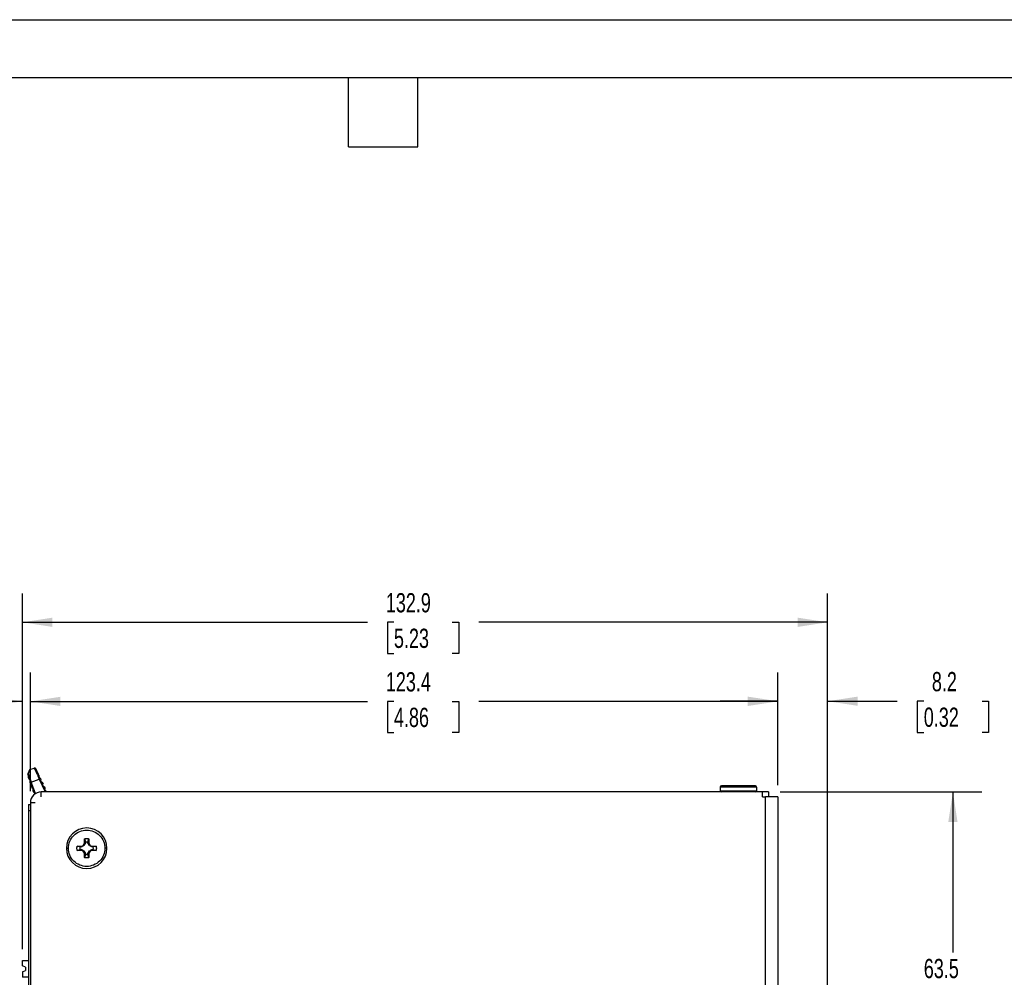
# Model space of a CAD drawing. Header units: millimetres. Extents: x 0 to 419, y 0 to 324.
# Tile 16 of 31: x 150 to 312, y 166 to 324. Entities that reach past the tile are written whole.
import ezdxf

# ---------------------------------------------------------------- set-up
doc = ezdxf.new("R2010")
doc.units = ezdxf.units.MM
doc.header["$LTSCALE"] = 1.5
doc.layers.add('DIMENSIONS', color=140, linetype='Continuous', lineweight=25)
doc.layers.add('TEXT', color=140, linetype='Continuous', lineweight=25)
doc.styles.add('SLDTEXTSTYLE0', font='TXT', dxfattribs={"width": 0.7})
doc.dimstyles.new('SLDDIMSTYLE0', dxfattribs={"dimtxt": 3.237012, "dimasz": 4.953, "dimexe": 0, "dimexo": 0.0625, "dimgap": 0.809253, "dimtad": 0, "dimtih": 1, "dimtoh": 1, "dimdec": 1, "dimrnd": 1e-09, "dimzin": 12, "dimdsep": 46, "dimtxsty": 'SLDTEXTSTYLE0', "dimsah": 1, "dimcen": 0.09, "dimadec": 0, "dimazin": 3, "dimtfac": 1, "dimtdec": 1, "dimtofl": 0, "dimtmove": 0, "dimatfit": 3, "dimfxl": 0, "dimfrac": 2, "dimtolj": 1, "dimtzin": 12, "dimarcsym": 0})
doc.dimstyles.new('SLDDIMSTYLE2', dxfattribs={"dimtxt": 3.237012, "dimasz": 4.953, "dimexe": 0, "dimexo": 0.0625, "dimgap": 0.809253, "dimtad": 0, "dimtih": 1, "dimtoh": 1, "dimdec": 1, "dimrnd": 1e-09, "dimzin": 12, "dimdsep": 46, "dimtxsty": 'SLDTEXTSTYLE0', "dimsah": 1, "dimcen": 0.09, "dimadec": 0, "dimazin": 3, "dimtfac": 1, "dimtdec": 1, "dimtmove": 0, "dimatfit": 0, "dimfxl": 0, "dimfrac": 2, "dimtolj": 1, "dimtzin": 12, "dimarcsym": 0})

# ---------------------------------------------------------------- blocks, each defined once
blk = doc.blocks.new('_D_1')
at = {"layer": 'DIMENSIONS'}
for p, q in [((275.09, 196.4), (308.37, 196.4)), ((303.61, 196.4), (303.61, 169.89)), ((298.8, 164.02), (297.71, 164.02)), ((297.71, 164.02), (297.71, 158.88)), ((308.42, 164.02), (309.5, 164.02)), ((309.5, 164.02), (309.5, 158.88)), ((297.71, 158.88), (298.8, 158.88)), ((303.61, 132.9), (303.61, 158.15)), ((309.5, 158.88), (308.42, 158.88)), ((300.97, 132.9), (308.37, 132.9))]:
    blk.add_line(p, q, dxfattribs=at)
for points in [[(303.61, 196.4), (302.85, 191.45), (304.37, 191.45)], [(303.61, 132.9), (304.37, 137.86), (302.85, 137.86)]]:
    blk.add_solid(points, dxfattribs=at)
at = {"layer": 'DIMENSIONS', "char_height": 3.175, "attachment_point": 1, "style": 'SLDTEXTSTYLE0'}
for s, insert in [('63.5', (298.8, 168.84)), ('2.50', (298.8, 162.97))]:
    blk.add_mtext(s, dxfattribs=dict(at, insert=insert))
blk = doc.blocks.new('_D_3')
at = {"layer": 'DIMENSIONS'}
for p, q in [((274.69, 197.51), (274.69, 216.13)), ((282.93, 116.24), (282.93, 216.13)), ((274.69, 211.37), (265.16, 211.37)), ((282.93, 211.37), (294.41, 211.37)), ((298.8, 211.37), (297.71, 211.37)), ((297.71, 211.37), (297.71, 206.23)), ((308.42, 211.37), (309.5, 211.37)), ((309.5, 211.37), (309.5, 206.23)), ((297.71, 206.23), (298.8, 206.23)), ((309.5, 206.23), (308.42, 206.23))]:
    blk.add_line(p, q, dxfattribs=at)
for points in [[(274.69, 211.37), (269.73, 212.13), (269.73, 210.61)], [(282.93, 211.37), (287.88, 210.61), (287.88, 212.13)]]:
    blk.add_solid(points, dxfattribs=at)
at = {"layer": 'DIMENSIONS', "char_height": 3.175, "attachment_point": 1, "style": 'SLDTEXTSTYLE0'}
for s, insert in [('8.2', (300.14, 216.19)), ('0.32', (298.8, 210.32))]:
    blk.add_mtext(s, dxfattribs=dict(at, insert=insert))
blk = doc.blocks.new('_D_4')
at = {"layer": 'DIMENSIONS'}
for p, q in [((151.29, 196.51), (151.29, 216.1)), ((274.69, 197.51), (274.69, 216.1)), ((151.29, 211.34), (206.94, 211.34)), ((211.32, 211.34), (210.24, 211.34)), ((210.24, 211.34), (210.24, 206.2)), ((220.94, 211.34), (222.03, 211.34)), ((222.03, 211.34), (222.03, 206.2)), ((274.69, 211.34), (225.33, 211.34)), ((210.24, 206.2), (211.32, 206.2)), ((222.03, 206.2), (220.94, 206.2))]:
    blk.add_line(p, q, dxfattribs=at)
for points in [[(151.29, 211.34), (156.24, 210.58), (156.24, 212.1)], [(274.69, 211.34), (269.73, 212.1), (269.73, 210.58)]]:
    blk.add_solid(points, dxfattribs=at)
at = {"layer": 'DIMENSIONS', "char_height": 3.175, "attachment_point": 1, "style": 'SLDTEXTSTYLE0'}
for s, insert in [('123.4', (209.98, 216.16)), ('4.86', (211.32, 210.29))]:
    blk.add_mtext(s, dxfattribs=dict(at, insert=insert))
blk = doc.blocks.new('_D_5')
at = {"layer": 'DIMENSIONS'}
for p, q in [((149.99, 170.46), (149.99, 216.1)), ((151.29, 196.51), (151.29, 216.1)), ((125.91, 211.34), (124.83, 211.34)), ((124.83, 211.34), (124.83, 206.2)), ((135.53, 211.34), (136.62, 211.34)), ((136.62, 211.34), (136.62, 206.2)), ((149.99, 211.34), (139.92, 211.34)), ((151.29, 211.34), (160.81, 211.34)), ((124.83, 206.2), (125.91, 206.2)), ((136.62, 206.2), (135.53, 206.2))]:
    blk.add_line(p, q, dxfattribs=at)
for points in [[(149.99, 211.34), (145.03, 212.1), (145.03, 210.58)], [(151.29, 211.34), (156.24, 210.58), (156.24, 212.1)]]:
    blk.add_solid(points, dxfattribs=at)
at = {"layer": 'DIMENSIONS', "char_height": 3.175, "attachment_point": 1, "style": 'SLDTEXTSTYLE0'}
for s, insert in [('1.3', (127.26, 216.16)), ('0.05', (125.91, 210.29))]:
    blk.add_mtext(s, dxfattribs=dict(at, insert=insert))
blk = doc.blocks.new('_D_6')
at = {"layer": 'DIMENSIONS'}
for p, q in [((149.99, 170.46), (149.99, 229.16)), ((282.93, 116.24), (282.93, 229.16)), ((149.99, 224.4), (206.94, 224.4)), ((211.32, 224.4), (210.24, 224.4)), ((210.24, 224.4), (210.24, 219.25)), ((220.94, 224.4), (222.03, 224.4)), ((222.03, 224.4), (222.03, 219.25)), ((282.93, 224.4), (225.33, 224.4)), ((210.24, 219.25), (211.32, 219.25)), ((222.03, 219.25), (220.94, 219.25))]:
    blk.add_line(p, q, dxfattribs=at)
for points in [[(149.99, 224.4), (154.94, 223.63), (154.94, 225.16)], [(282.93, 224.4), (277.98, 225.16), (277.98, 223.63)]]:
    blk.add_solid(points, dxfattribs=at)
at = {"layer": 'DIMENSIONS', "char_height": 3.175, "attachment_point": 1, "style": 'SLDTEXTSTYLE0'}
for s, insert in [('132.9', (209.98, 229.21)), ('5.23', (211.32, 223.34))]:
    blk.add_mtext(s, dxfattribs=dict(at, insert=insert))

msp = doc.modelspace()

# ---------------------------------------------------------------- linework, layer by layer
at = {"color": 7, "linetype": 'Continuous'}
msp.add_line((0, 323.85), (419.1, 323.85), dxfattribs=at)
for p, q in [((151.22, 200.08), (151.94, 200.34)), ((152.3, 199.95), (152.2, 200.17)), ((150.93, 198.86), (151.03, 198.56)), ((150.97, 199.31), (151.44, 198.03)), ((151.44, 198.03), (152.77, 198.51)), ((152.95, 198.6), (152.77, 198.51)), ((152.77, 198.51), (153.75, 196.4)), ((152.95, 198.6), (153.04, 198.41)), ((151.2, 198.1), (151.25, 197.96)), ((151.44, 198.03), (151.25, 197.96)), ((151.31, 197.81), (151.25, 197.96)), ((152.13, 196.13), (151.44, 198.03)), ((151.58, 197.05), (151.48, 197.35)), ((153.24, 197.98), (153.38, 197.68)), ((153.57, 197.26), (153.72, 196.96)), ((271.19, 197.2), (265.19, 197.2)), ((265.19, 197.2), (265.19, 196.6)), ((270.99, 197.4), (265.39, 197.4)), ((271.19, 197.2), (271.19, 196.6)), ((151.86, 196.3), (151.75, 196.59)), ((153.09, 195.6), (153.09, 196.4)), ((272.19, 196.4), (153.09, 196.4)), ((153.91, 196.53), (153.97, 196.4)), ((265.19, 196.6), (271.19, 196.6)), ((273.19, 196.4), (272.19, 196.4)), ((272.19, 195.6), (272.19, 196.4)), ((272.19, 195.6), (272.69, 195.6)), ((272.69, 73.2), (272.69, 195.6)), ((274.69, 195.6), (272.69, 195.6)), ((273.19, 196.4), (273.19, 195.6)), ((274.69, 195.6), (274.69, 73.2)), ((150.98, 194.3), (150.98, 193.3)), ((150.98, 194.3), (151.29, 194.3)), ((151.29, 194.6), (151.29, 96.8)), ((152.09, 194.6), (151.29, 194.6)), ((150.98, 193.3), (150.98, 109.2)), ((151.29, 193.3), (150.98, 193.3)), ((160.22, 187.92), (160.22, 188.66)), ((160.22, 188.66), (160.37, 188.15)), ((160.8, 188.15), (160.96, 188.66)), ((160.96, 188.66), (160.96, 187.92)), ((157.24, 187.1), (157.59, 187.1)), ((159.03, 187.47), (159.77, 187.47)), ((159.54, 187.32), (159.03, 187.47)), ((159.71, 187.32), (159.54, 187.32)), ((159.71, 187.32), (160.12, 187.55)), ((159.77, 187.47), (159.71, 187.32)), ((159.77, 187.47), (160.01, 187.57)), ((160.01, 187.57), (160.22, 187.92)), ((160.12, 187.55), (160.01, 187.57)), ((160.37, 187.98), (160.12, 187.55)), ((160.37, 187.98), (160.22, 187.92)), ((160.37, 188.15), (160.37, 187.98)), ((160.8, 187.98), (160.8, 188.15)), ((160.8, 187.98), (160.96, 187.92)), ((161.05, 187.55), (160.8, 187.98)), ((160.96, 187.92), (161.16, 187.57)), ((161.16, 187.57), (161.05, 187.55)), ((161.05, 187.55), (161.47, 187.32)), ((161.16, 187.57), (161.4, 187.47)), ((161.4, 187.47), (162.14, 187.47)), ((161.47, 187.32), (161.4, 187.47)), ((161.63, 187.32), (161.47, 187.32)), ((162.14, 187.47), (161.63, 187.32)), ((163.94, 187.1), (163.59, 187.1)), ((159.03, 186.73), (159.54, 186.89)), ((159.77, 186.73), (159.03, 186.73)), ((159.54, 186.89), (159.71, 186.89)), ((159.71, 186.89), (159.77, 186.73)), ((160.12, 186.65), (159.71, 186.89)), ((160.01, 186.64), (159.77, 186.73)), ((160.01, 186.64), (160.12, 186.65)), ((160.22, 186.29), (160.01, 186.64)), ((160.12, 186.65), (160.37, 186.22)), ((160.22, 185.55), (160.22, 186.29)), ((160.22, 186.29), (160.37, 186.22)), ((160.37, 186.06), (160.22, 185.55)), ((160.37, 186.22), (160.37, 186.06)), ((160.8, 186.22), (161.05, 186.65)), ((160.8, 186.22), (160.96, 186.29)), ((160.8, 186.06), (160.8, 186.22)), ((160.96, 185.55), (160.8, 186.06)), ((161.16, 186.64), (160.96, 186.29)), ((160.96, 186.29), (160.96, 185.55)), ((161.47, 186.89), (161.05, 186.65)), ((161.05, 186.65), (161.16, 186.64)), ((161.4, 186.73), (161.16, 186.64)), ((161.4, 186.73), (161.47, 186.89)), ((162.14, 186.73), (161.4, 186.73)), ((161.47, 186.89), (161.63, 186.89)), ((161.63, 186.89), (162.14, 186.73)), ((149.99, 167.7), (149.99, 168.55)), ((149.99, 168.55), (150.98, 168.55)), ((150.49, 167.5), (149.99, 167.7)), ((150.49, 167.5), (150.49, 166.9)), ((149.99, 166.7), (150.49, 166.9)), ((149.99, 166.7), (149.99, 165.85)), ((150.98, 165.85), (149.99, 165.85))]:
    msp.add_line(p, q)
for centre, radius, start, end in [((151.29, 199.89), 0.2, 110, 159.3987), ((152, 200.15), 0.2, 25.0025, 110), ((265.39, 197.2), 0.2, 90, 180), ((270.99, 197.2), 0.2, 0, 90), ((153.09, 194.6), 1.8, 90, 180), ((265.39, 196.6), 0.2, 180, 270), ((270.99, 196.6), 0.2, 270, 0), ((160.59, 187.1), 3.35, 0, 180), ((160.59, 187.1), 3.35, 180, 0)]:
    msp.add_arc(centre, radius, start, end)
for points, knots in [([(151.1, 199.96), (151.1, 199.96), (151.07, 199.89), (150.98, 199.64), (150.91, 199.46), (150.84, 199.26)], [0, 0, 0, 0, 0.5, 0.5, 1, 1, 1, 1]), ([(150.97, 199.31), (150.99, 199.35), (151.01, 199.42), (151.04, 199.53), (151.08, 199.65), (151.12, 199.77), (151.16, 199.89), (151.19, 199.98), (151.2, 200.04), (151.22, 200.07), (151.22, 200.08), (151.22, 200.08), (151.22, 200.08)], [0, 0, 0, 0, 0.0807678, 0.1730173, 0.2768286, 0.392303, 0.519522, 0.671383, 0.7739262, 0.8934887, 0.9520948, 1, 1, 1, 1]), ([(151.94, 200.34), (151.94, 200.34), (151.94, 200.34), (151.94, 200.32), (151.95, 200.3), (151.97, 200.27), (151.99, 200.23), (152.01, 200.18), (152.03, 200.12), (152.06, 200.06), (152.1, 199.98), (152.14, 199.9), (152.18, 199.8), (152.23, 199.69), (152.29, 199.55), (152.37, 199.39), (152.45, 199.21), (152.55, 199), (152.65, 198.76), (152.73, 198.6), (152.77, 198.51)], [0, 0, 0, 0, 0.043323, 0.08709, 0.131274, 0.175861, 0.220857, 0.266269, 0.312097, 0.358339, 0.404994, 0.452063, 0.499546, 0.553298, 0.612966, 0.67855, 0.750049, 0.827451, 0.910778, 1, 1, 1, 1]), ([(152.09, 200.31), (152.08, 200.31), (152.05, 200.32), (152.01, 200.32), (151.98, 200.31), (151.97, 200.31)], [0, 0, 0, 0, 0.342736, 0.678202, 1, 1, 1, 1]), ([(152.14, 200.3), (152.12, 200.31), (152.08, 200.33), (152.06, 200.26), (152.06, 200.22)], [0, 0, 0, 0, 0.493017, 1, 1, 1, 1]), ([(152.21, 200.05), (152.21, 200.1), (152.2, 200.19), (152.2, 200.2), (152.2, 200.2)], [0, 0, 0, 0, 0.5100639, 1, 1, 1, 1]), ([(150.97, 199.31), (150.96, 199.31), (150.94, 199.3), (150.91, 199.29), (150.88, 199.28), (150.86, 199.27), (150.85, 199.26), (150.85, 199.26)], [0, 0, 0, 0, 0.259313, 0.488976, 0.688962, 0.859288, 1, 1, 1, 1]), ([(150.85, 199.26), (150.87, 199.23), (150.89, 199.21), (150.92, 199.16), (150.93, 199.13), (150.96, 199.05), (150.96, 199.01), (150.95, 198.93), (150.95, 198.91), (150.93, 198.87), (150.93, 198.86), (150.93, 198.86)], [0, 0, 0, 0, 0.125, 0.125, 0.25, 0.25, 0.5, 0.5, 0.75, 0.75, 1, 1, 1, 1]), ([(151.03, 198.56), (151.03, 198.56), (151.04, 198.56), (151.06, 198.55), (151.08, 198.53), (151.13, 198.5), (151.15, 198.47), (151.19, 198.41), (151.21, 198.37), (151.23, 198.3), (151.23, 198.27), (151.23, 198.21), (151.23, 198.18), (151.21, 198.12), (151.2, 198.1), (151.2, 198.1)], [0, 0, 0, 0, 0.125, 0.125, 0.25, 0.25, 0.375, 0.375, 0.5, 0.5, 0.625, 0.625, 0.75, 0.75, 1, 1, 1, 1]), ([(152.5, 199.54), (152.5, 199.54), (152.42, 199.69), (152.35, 199.85), (152.31, 199.94), (152.3, 199.95)], [0, 0, 0, 0, 0.011322, 0.865291, 1, 1, 1, 1]), ([(152.56, 199.44), (152.56, 199.44), (152.54, 199.45), (152.49, 199.48), (152.45, 199.5), (152.4, 199.57), (152.38, 199.6), (152.35, 199.66), (152.35, 199.7), (152.34, 199.78), (152.34, 199.81), (152.35, 199.86), (152.36, 199.87), (152.36, 199.87)], [0, 0, 0, 0, 0.25, 0.25, 0.5, 0.5, 0.625, 0.625, 0.75, 0.75, 0.875, 0.875, 1, 1, 1, 1]), ([(152.7, 199.14), (152.7, 199.14), (152.7, 199.13), (152.69, 199.11), (152.68, 199.09), (152.68, 199.04), (152.68, 199), (152.69, 198.93), (152.71, 198.9), (152.74, 198.83), (152.76, 198.81), (152.81, 198.77), (152.83, 198.75), (152.88, 198.72), (152.9, 198.71), (152.9, 198.71)], [0, 0, 0, 0, 0.125, 0.125, 0.25, 0.25, 0.375, 0.375, 0.5, 0.5, 0.625, 0.625, 0.75, 0.75, 1, 1, 1, 1]), ([(153.24, 197.98), (153.24, 197.98), (153.21, 197.99), (153.16, 198.03), (153.14, 198.04), (153.09, 198.09), (153.07, 198.12), (153.04, 198.19), (153.03, 198.23), (153.02, 198.3), (153.02, 198.33), (153.03, 198.39), (153.04, 198.41), (153.04, 198.41)], [0, 0, 0, 0, 0.25, 0.25, 0.375, 0.375, 0.5, 0.5, 0.625, 0.625, 0.75, 0.75, 1, 1, 1, 1]), ([(151.48, 197.35), (151.48, 197.35), (151.49, 197.37), (151.5, 197.43), (151.51, 197.46), (151.51, 197.53), (151.5, 197.57), (151.47, 197.65), (151.45, 197.68), (151.41, 197.74), (151.39, 197.76), (151.33, 197.8), (151.31, 197.81), (151.31, 197.81)], [0, 0, 0, 0, 0.25, 0.25, 0.375, 0.375, 0.5, 0.5, 0.625, 0.625, 0.75, 0.75, 1, 1, 1, 1]), ([(151.75, 196.59), (151.75, 196.59), (151.76, 196.61), (151.78, 196.68), (151.78, 196.71), (151.78, 196.78), (151.77, 196.82), (151.75, 196.9), (151.73, 196.93), (151.68, 196.98), (151.66, 197), (151.6, 197.05), (151.58, 197.05), (151.58, 197.05)], [0, 0, 0, 0, 0.25, 0.25, 0.375, 0.375, 0.5, 0.5, 0.625, 0.625, 0.75, 0.75, 1, 1, 1, 1]), ([(153.57, 197.26), (153.57, 197.26), (153.55, 197.26), (153.5, 197.3), (153.48, 197.32), (153.43, 197.36), (153.41, 197.4), (153.38, 197.47), (153.37, 197.5), (153.36, 197.57), (153.36, 197.6), (153.37, 197.66), (153.38, 197.68), (153.38, 197.68)], [0, 0, 0, 0, 0.25, 0.25, 0.375, 0.375, 0.5, 0.5, 0.625, 0.625, 0.75, 0.75, 1, 1, 1, 1]), ([(153.91, 196.53), (153.91, 196.53), (153.89, 196.53), (153.84, 196.57), (153.82, 196.59), (153.77, 196.64), (153.75, 196.67), (153.72, 196.74), (153.71, 196.78), (153.7, 196.84), (153.7, 196.87), (153.71, 196.94), (153.72, 196.96), (153.72, 196.96)], [0, 0, 0, 0, 0.25, 0.25, 0.375, 0.375, 0.5, 0.5, 0.625, 0.625, 0.75, 0.75, 1, 1, 1, 1]), ([(152.05, 196.04), (152.05, 196.06), (152.04, 196.11), (152, 196.17), (151.96, 196.23), (151.92, 196.26), (151.88, 196.28), (151.86, 196.3), (151.86, 196.3), (151.86, 196.3)], [0, 0, 0, 0, 0.162176, 0.348454, 0.515734, 0.657429, 0.779675, 0.891719, 1, 1, 1, 1]), ([(157.59, 187.1), (157.59, 187.5), (157.66, 187.89), (157.97, 188.61), (158.19, 188.95), (158.74, 189.5), (159.08, 189.72), (159.8, 190.02), (160.19, 190.1), (160.98, 190.1), (161.37, 190.02), (162.1, 189.72), (162.43, 189.5), (162.99, 188.95), (163.21, 188.61), (163.51, 187.89), (163.59, 187.5), (163.59, 187.1)], [0, 0, 0, 0, 0.125, 0.125, 0.25, 0.25, 0.375, 0.375, 0.5, 0.5, 0.625, 0.625, 0.75, 0.75, 0.875, 0.875, 1, 1, 1, 1]), ([(160.22, 188.66), (160.26, 188.67), (160.34, 188.69), (160.46, 188.7), (160.59, 188.71), (160.71, 188.7), (160.83, 188.69), (160.92, 188.67), (160.96, 188.66)], [0, 0, 0, 0, 0.1683632, 0.334698, 0.5000082, 0.6653166, 0.8316458, 1, 1, 1, 1]), ([(163.59, 187.1), (163.59, 186.71), (163.51, 186.32), (163.21, 185.59), (162.99, 185.26), (162.43, 184.7), (162.1, 184.48), (161.37, 184.18), (160.98, 184.1), (160.19, 184.1), (159.8, 184.18), (159.08, 184.48), (158.74, 184.7), (158.19, 185.26), (157.97, 185.59), (157.66, 186.32), (157.59, 186.71), (157.59, 187.1)], [0, 0, 0, 0, 0.125, 0.125, 0.25, 0.25, 0.375, 0.375, 0.5, 0.5, 0.625, 0.625, 0.75, 0.75, 0.875, 0.875, 1, 1, 1, 1]), ([(159.03, 186.73), (159.02, 186.77), (159, 186.86), (158.99, 186.98), (158.98, 187.1), (158.99, 187.23), (159, 187.35), (159.02, 187.43), (159.03, 187.47)], [0, 0, 0, 0, 0.168363, 0.334698, 0.500008, 0.665317, 0.831646, 1, 1, 1, 1]), ([(162.14, 187.47), (162.15, 187.43), (162.17, 187.35), (162.18, 187.23), (162.19, 187.1), (162.18, 186.98), (162.17, 186.86), (162.15, 186.77), (162.14, 186.73)], [0, 0, 0, 0, 0.168363, 0.334698, 0.500008, 0.665317, 0.831646, 1, 1, 1, 1]), ([(160.96, 185.55), (160.92, 185.54), (160.83, 185.52), (160.71, 185.51), (160.59, 185.5), (160.46, 185.51), (160.34, 185.52), (160.26, 185.54), (160.22, 185.55)], [0, 0, 0, 0, 0.168363, 0.334698, 0.500008, 0.665317, 0.831646, 1, 1, 1, 1])]:
    msp.add_open_spline(points, degree=3, knots=knots)
for points in [[(152.36, 199.87), (152.3, 199.99), (152.22, 200.17), (152.19, 200.24), (152.19, 200.24)], [(150.84, 199.26), (150.84, 199.26), (150.84, 199.26), (150.85, 199.26)], [(152.7, 199.14), (152.65, 199.24), (152.6, 199.34), (152.56, 199.44)], [(152.95, 198.6), (152.93, 198.64), (152.91, 198.67), (152.9, 198.71)], [(152.95, 198.6), (152.93, 198.64), (152.91, 198.67), (152.9, 198.71)], [(159.54, 186.89), (159.51, 187.03), (159.51, 187.18), (159.54, 187.32)], [(160.37, 188.15), (160.51, 188.18), (160.66, 188.18), (160.8, 188.15)], [(161.63, 187.32), (161.66, 187.18), (161.66, 187.03), (161.63, 186.89)], [(160.8, 186.06), (160.66, 186.03), (160.51, 186.03), (160.37, 186.06)]]:
    msp.add_open_spline(points, degree=3)
at = {"layer": 'TEXT'}
for p, q in [((9.52, 314.32), (409.57, 314.32)), ((203.83, 302.89), (203.83, 314.32)), ((215.26, 302.89), (215.26, 314.32)), ((203.83, 302.89), (215.26, 302.89))]:
    msp.add_line(p, q, dxfattribs=at)

# ---------------------------------------------------------------- dimensions: what is measured, and where the dimension line sits
at = {"layer": 'DIMENSIONS'}
for base, p1, p2, dimstyle, picture, middle in [((282.93, 224.4), (149.99, 168.55), (282.93, 114.34), 'SLDDIMSTYLE0', '_D_6', (216.13, 224.4)), ((149.99, 211.34), (151.29, 194.6), (149.99, 168.55), 'SLDDIMSTYLE2', '_D_5', (130.72, 211.34)), ((151.29, 211.34), (274.69, 195.6), (151.29, 194.6), 'SLDDIMSTYLE0', '_D_4', (216.13, 211.34)), ((274.69, 211.37), (282.93, 114.34), (274.69, 195.6), 'SLDDIMSTYLE2', '_D_3', (303.61, 211.37))]:
    dim = msp.add_linear_dim(base=base, p1=p1, p2=p2, dimstyle=dimstyle, dxfattribs=at)
    dim.commit()
    dim.dimension.update_dxf_attribs({"geometry": picture, "text_midpoint": middle, "dimtype": 160})
dim = msp.add_linear_dim(base=(303.61, 196.4), p1=(299.06, 132.9), p2=(273.19, 196.4), angle=90, dimstyle='SLDDIMSTYLE0', dxfattribs=at)
dim.commit()
dim.dimension.update_dxf_attribs({"geometry": '_D_1', "text_midpoint": (303.61, 164.02), "dimtype": 160})

doc.saveas('drawing.dxf')
